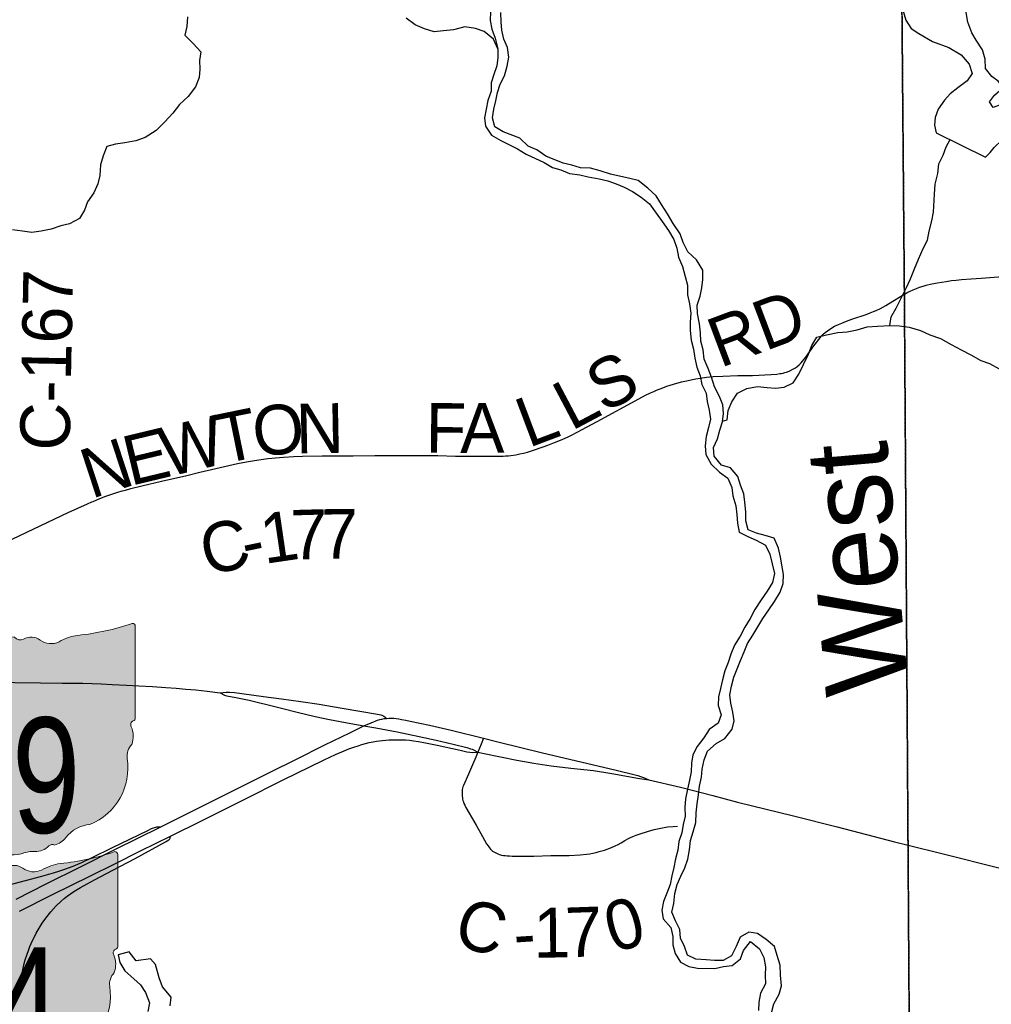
# Model space of a CAD drawing. Header units: feet. Extents: x 2113747 to 2516209, y 960708 to 1356798.
# Tile 124 of 253: x 2323162 to 2329027, y 1150526 to 1156468. Entities that reach past the tile are written whole.
import ezdxf

# ---------------------------------------------------------------- set-up
doc = ezdxf.new("R2010")
doc.units = ezdxf.units.FT
doc.header["$LTSCALE"] = 50
doc.header["$MEASUREMENT"] = 0
doc.linetypes.add('OhDOT_USTN3', pattern=[0.22, 0.165, -0.055])
for name, color, linetype in [('0_Xref', 7, 'Continuous'), ('GM_X_County_Road', 3, 'Continuous'), ('GM_X_County_Road_Text', 3, 'Continuous'), ('GM_X_Interchange_Ramps', 1, 'Continuous'), ('GM_X_Minor_Lake', 5, 'Continuous'), ('GM_X_Minor_River', 5, 'Continuous'), ('GM_X_Minor_River_Text', 5, 'Continuous'), ('GM_X_State_Route', 1, 'Continuous'), ('GM_X_State_Shield', 251, 'Continuous'), ('GM_X_Township', 251, 'OhDOT_USTN3')]:
    doc.layers.add(name, color=color, linetype=linetype)
doc.styles.add('Styledgn030', font='dgn030.shx')
doc.styles.add('Styledgn031', font='dgn031.shx')

# ---------------------------------------------------------------- blocks, each defined once
blk = doc.blocks.new('M1-H5_228')
at = {"layer": 'GM_X_State_Shield', "linetype": 'Continuous', "true_color": 0x1e0000}
h = blk.add_hatch(color=18, dxfattribs=at)
edge = h.paths.add_edge_path()
edge.add_line((711.5512748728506, 89.69038223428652), (711.5512748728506, 642.4292893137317))
edge.add_line((711.5512748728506, 642.4292893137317), (711.4519030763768, 642.5278091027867))
edge.add_arc((696.1098771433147, 644.721661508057), 15.49808853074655, 351.8620861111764, 457.7380000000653)
edge.add_line((694.023161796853, 660.0786262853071), (694.0231846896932, 660.0786317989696))
edge.add_arc((215.6435505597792, 2056.797888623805), 1476.371144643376, 275.84446944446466, 288.906452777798, ccw=False)
edge.add_line((365.9801086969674, 588.1009573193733), (365.9801066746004, 588.1009594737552))
edge.add_arc((403.9586955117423, 293.5157865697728), 297.0232268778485, 97.34618055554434, 120.7688527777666)
edge.add_line((252.0087886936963, 548.7294678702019), (252.0087824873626, 548.729464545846))
edge.add_arc((204.612707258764, 651.1715615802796), 112.8750246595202, 233.8562055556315, 294.82819166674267, ccw=False)
edge.add_line((138.0374625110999, 560.0205441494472), (138.037465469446, 560.0205424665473))
edge.add_arc((83.50627348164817, 483.6645863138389), 93.8290090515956, 54.4666833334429, 119.1411305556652)
edge.add_line((37.81506425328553, 565.6169892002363), (37.81506453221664, 565.6169886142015))
edge.add_arc((17.25471621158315, 605.7913352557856), 45.12987980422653, 219.7920611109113, 297.10236944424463, ccw=False)
edge.add_line((-17.42182925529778, 576.9080659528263), (-17.42182980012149, 576.9080661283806))
edge.add_arc((-110.2402786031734, 23.03722839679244), 561.5943102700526, 80.48669166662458, 94.98826944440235)
edge.add_line((-159.0719053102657, 582.5045121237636), (-159.0719000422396, 582.5044846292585))
edge.add_arc((-162.1074610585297, 738.9084848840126), 156.4334552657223, 231.6195055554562, 271.111883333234, ccw=False)
edge.add_line((-259.2340128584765, 616.2795369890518), (-259.2015184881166, 616.2440637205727))
edge.add_line((-259.2015184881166, 616.2440637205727), (-666.9041242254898, 616.2440637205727))
edge.add_line((-666.9041242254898, 616.2440637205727), (-666.9412597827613, 616.2795633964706))
edge.add_arc((-664.6604070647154, 600.313595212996), 16.1280634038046, 98.1301027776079, 188.1301027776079)
edge.add_line((-680.62637524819, 598.0327424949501), (-680.6072733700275, 598.0636480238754))
edge.add_line((-680.6072733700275, 598.0636480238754), (-680.6072733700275, -458.5712582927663))
edge.add_line((-680.6072733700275, -458.5712582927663), (-680.6263743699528, -458.6079740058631))
edge.add_arc((-664.5151342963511, -460.8841950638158), 16.27123962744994, 171.9583861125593, 258.3066138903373)
edge.add_line((-667.8128957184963, -476.8177448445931), (-667.8128982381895, -476.817741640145))
edge.add_arc((-662.0481153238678, -352.78184326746), 124.169790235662, 267.3389944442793, 280.6038555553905)
edge.add_line((-639.1987016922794, -474.8311820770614), (-639.1987019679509, -474.8311816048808))
edge.add_arc((-636.6434350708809, -519.5311031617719), 44.77289778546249, 29.74838055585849, 93.27174722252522, ccw=False)
edge.add_line((-597.7710303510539, -497.3151510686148), (-597.7710260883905, -497.3151543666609))
edge.add_arc((-71.36636178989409, 429.8114385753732), 1066.145201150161, 240.4129222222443, 257.1985000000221)
edge.add_line((-307.5964472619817, -609.8331817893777), (-307.5964406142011, -609.8331830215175))
edge.add_arc((-389.2220105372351, -933.2680402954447), 333.5758393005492, 47.18415555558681, 75.83597222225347, ccw=False)
edge.add_line((-162.5091320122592, -688.5761702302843), (-162.5091265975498, -688.57617497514))
edge.add_arc((-28.4401791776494, -524.7737584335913), 211.673603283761, 230.7003722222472, 286.291836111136)
edge.add_line((30.94060543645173, -727.9476660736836), (30.94060344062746, -727.9476635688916))
edge.add_arc((93.86574833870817, -890.0948709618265), 173.9289818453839, 85.69512222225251, 111.20994722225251, ccw=False)
edge.add_line((106.9214873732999, -716.6565868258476), (106.9214872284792, -716.6565896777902))
edge.add_arc((109.3286034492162, -603.9020136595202), 112.7802669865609, 268.7770194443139, 315.5492722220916)
edge.add_line((189.8371287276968, -682.8815425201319), (189.8371289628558, -682.8815423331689))
edge.add_arc((211.3496800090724, -706.2366200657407), 31.75294487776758, 65.75173055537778, 132.6484222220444, ccw=False)
edge.add_line((224.3903386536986, -677.2850962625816), (224.3903387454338, -677.2850960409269))
edge.add_arc((197.8102065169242, -560.9801045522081), 119.3036230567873, 282.8731916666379, 323.2771111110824)
edge.add_line((293.4364551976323, -632.3171569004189), (293.43645941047, -632.317151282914))
edge.add_arc((454.0505528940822, -755.2192038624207), 202.2419381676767, 94.40312222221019, 142.576749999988, ccw=False)
edge.add_line((438.5237596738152, -553.5741685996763), (438.523756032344, -553.5741696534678))
edge.add_arc((298.3474105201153, -211.9398530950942), 369.2741719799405, 292.3088861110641, 368.9858388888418)
edge.add_line((663.0894711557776, -154.2627927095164), (663.0894695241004, -154.2627859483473))
edge.add_arc((767.0788936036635, -141.6241802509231), 104.7546403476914, 136.8064972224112, 186.9295944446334, ccw=False)
edge.add_line((690.7079159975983, -69.92335421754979), (690.7079167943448, -69.92335321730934))
edge.add_arc((555.3839252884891, -20.75759949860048), 143.9786581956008, 340.0329638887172, 383.6495666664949)
edge.add_line((687.2706862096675, 36.99823405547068), (687.2706862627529, 36.99823372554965))
edge.add_arc((707.9709234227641, 49.11239851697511), 23.98442842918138, 107.943983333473, 210.3369666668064, ccw=False)
edge.add_line((700.5816322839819, 71.93018069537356), (700.5816327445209, 71.93017908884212))
edge.add_arc((695.0167986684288, 87.55475994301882), 16.58598520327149, 289.6038111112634, 367.734130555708)
edge.add_line((711.451904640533, 89.78684346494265), (711.4156001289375, 89.82605697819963))
edge.add_line((711.4156001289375, 89.82605697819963), (711.5512748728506, 89.69038223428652))
at = {"layer": 'GM_X_State_Shield', "color": 7, "linetype": 'Continuous', "lineweight": 13, "flags": 128}
blk.add_lwpolyline([(711.5512748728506, 89.69038223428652), (711.5512748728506, 642.4292893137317), (711.4519030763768, 642.5278091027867, 0.4979057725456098), (694.023161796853, 660.0786262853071), (694.0231846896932, 660.0786317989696, -0.05705544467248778), (365.9801086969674, 588.1009573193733), (365.9801066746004, 588.1009594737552, 0.1025580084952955), (252.0087886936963, 548.7294678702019), (252.0087824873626, 548.729464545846, -0.272499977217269), (138.0374625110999, 560.0205441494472), (138.037465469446, 560.0205424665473, 0.2899328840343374), (37.81506425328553, 565.6169892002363), (37.81506453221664, 565.6169886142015, -0.3507354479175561), (-17.42182925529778, 576.9080659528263), (-17.42182980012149, 576.9080661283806, 0.06335965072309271), (-159.0719053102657, 582.5045121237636), (-159.0719000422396, 582.5044846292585, -0.1740440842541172), (-259.2340128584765, 616.2795369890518), (-259.2015184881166, 616.2440637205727), (-666.9041242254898, 616.2440637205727), (-666.9412597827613, 616.2795633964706, 0.414213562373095), (-680.62637524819, 598.0327424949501), (-680.6072733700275, 598.0636480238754), (-680.6072733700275, -458.5712582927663), (-680.6263743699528, -458.6079740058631, 0.3956667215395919), (-667.8128957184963, -476.8177448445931), (-667.8128982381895, -476.817741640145, 0.05794359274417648), (-639.1987016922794, -474.8311820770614), (-639.1987019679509, -474.8311816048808, -0.2844960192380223), (-597.7710303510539, -497.3151510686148), (-597.7710260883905, -497.3151543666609, 0.0733721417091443), (-307.5964472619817, -609.8331817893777), (-307.5964406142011, -609.8331830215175, -0.1256725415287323), (-162.5091320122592, -688.5761702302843), (-162.5091265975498, -688.57617497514, 0.2474354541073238), (30.94060543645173, -727.9476660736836), (30.94060344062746, -727.9476635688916, -0.1117916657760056), (106.9214873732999, -716.6565868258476), (106.9214872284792, -716.6565896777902, 0.2069637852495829), (189.8371287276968, -682.8815425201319), (189.8371289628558, -682.8815423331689, -0.3004743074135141), (224.3903386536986, -677.2850962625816), (224.3903387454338, -677.2850960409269, 0.1781447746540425), (293.4364551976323, -632.3171569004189), (293.43645941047, -632.317151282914, -0.213348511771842), (438.5237596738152, -553.5741685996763), (438.523756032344, -553.5741696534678, 0.3476349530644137), (663.0894711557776, -154.2627927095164), (663.0894695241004, -154.2627859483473, -0.2222582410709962), (690.7079159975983, -69.92335421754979), (690.7079167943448, -69.92335321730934, 0.1926447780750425), (687.2706862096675, 36.99823405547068), (687.2706862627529, 36.99823372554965, -0.4790820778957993), (700.5816322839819, 71.93018069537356), (700.5816327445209, 71.93017908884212, 0.354758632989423), (711.451904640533, 89.78684346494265), (711.4156001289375, 89.82605697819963), (711.5512748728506, 89.69038223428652)], format="xyb", dxfattribs=at)
at = {"layer": 'GM_X_State_Shield', "color": 9, "linetype": 'Continuous', "lineweight": 13, "insert": (-32.90184664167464, -613.7718326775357), "char_height": 696.0951421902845, "attachment_point": 8, "line_spacing_factor": 0.8, "style": 'Styledgn030'}
blk.add_mtext('{\\Fdgn000|c0;\\W0.8;\\C9;59}', dxfattribs=at)
blk = doc.blocks.new('M1-H5_232')
at = {"layer": 'GM_X_State_Shield', "linetype": 'Continuous', "true_color": 0x1e0000}
h = blk.add_hatch(color=18, dxfattribs=at)
edge = h.paths.add_edge_path()
edge.add_line((711.5512748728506, 89.69038223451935), (711.5512748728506, 642.4292893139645))
edge.add_line((711.5512748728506, 642.4292893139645), (711.4519030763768, 642.5278091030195))
edge.add_arc((696.1098771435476, 644.7216615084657), 15.49808853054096, 351.8620861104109, 457.7379999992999)
edge.add_line((694.0231617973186, 660.0786262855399), (694.0231846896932, 660.0786317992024))
edge.add_arc((215.643550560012, 2056.797888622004), 1476.371144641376, 275.8444694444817, 288.90645277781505, ccw=False)
edge.add_line((365.980108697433, 588.1009573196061), (365.9801066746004, 588.1009594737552))
edge.add_arc((403.9586955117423, 293.5157865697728), 297.0232268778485, 97.34618055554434, 120.7688527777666)
edge.add_line((252.0087886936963, 548.7294678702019), (252.0087824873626, 548.7294645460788))
edge.add_arc((204.6127072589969, 651.171561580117), 112.8750246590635, 233.8562055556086, 294.8281916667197, ccw=False)
edge.add_line((138.0374625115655, 560.0205441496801), (138.037465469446, 560.0205424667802))
edge.add_arc((83.50627348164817, 483.6645863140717), 93.8290090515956, 54.4666833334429, 119.1411305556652)
edge.add_line((37.81506425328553, 565.6169892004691), (37.81506453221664, 565.6169886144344))
edge.add_arc((17.25471621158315, 605.7913352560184), 45.12987980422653, 219.7920611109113, 297.10236944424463, ccw=False)
edge.add_line((-17.42182925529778, 576.9080659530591), (-17.42182980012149, 576.9080661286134))
edge.add_arc((-110.2402786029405, 23.03722839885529), 561.5943102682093, 80.48669166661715, 94.98826944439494)
edge.add_line((-159.0719053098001, 582.5045121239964), (-159.0719000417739, 582.5044846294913))
edge.add_arc((-162.1074610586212, 738.9084848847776), 156.4334552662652, 231.6195055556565, 271.1118833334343, ccw=False)
edge.add_line((-259.2340128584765, 616.2795369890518), (-259.2015184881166, 616.2440637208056))
edge.add_line((-259.2015184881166, 616.2440637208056), (-666.9041242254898, 616.2440637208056))
edge.add_line((-666.9041242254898, 616.2440637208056), (-666.9412597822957, 616.2795633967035))
edge.add_arc((-664.6604070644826, 600.313595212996), 16.12806340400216, 98.1301027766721, 188.1301027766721)
edge.add_line((-680.62637524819, 598.0327424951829), (-680.6072733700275, 598.0636480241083))
edge.add_line((-680.6072733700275, 598.0636480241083), (-680.6072733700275, -458.5712582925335))
edge.add_line((-680.6072733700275, -458.5712582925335), (-680.6263743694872, -458.6079740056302))
edge.add_arc((-664.5151342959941, -460.8841950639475), 16.27123962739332, 171.9583861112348, 258.3066138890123)
edge.add_line((-667.8128957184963, -476.8177448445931), (-667.8128982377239, -476.8177416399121))
edge.add_arc((-662.0481153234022, -352.7818432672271), 124.169790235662, 267.3389944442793, 280.6038555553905)
edge.add_line((-639.1987016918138, -474.8311820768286), (-639.1987019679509, -474.831181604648))
edge.add_arc((-636.6434350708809, -519.531103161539), 44.77289778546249, 29.74838055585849, 93.27174722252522, ccw=False)
edge.add_line((-597.7710303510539, -497.315151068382), (-597.7710260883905, -497.315154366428))
edge.add_arc((-71.36636178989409, 429.8114385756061), 1066.145201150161, 240.4129222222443, 257.1985000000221)
edge.add_line((-307.5964472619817, -609.8331817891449), (-307.5964406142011, -609.8331830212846))
edge.add_arc((-389.2220105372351, -933.2680402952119), 333.5758393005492, 47.18415555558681, 75.83597222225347, ccw=False)
edge.add_line((-162.5091320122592, -688.5761702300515), (-162.5091265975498, -688.5761749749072))
edge.add_arc((-28.4401791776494, -524.7737584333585), 211.673603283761, 230.7003722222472, 286.291836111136)
edge.add_line((30.94060543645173, -727.9476660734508), (30.94060344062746, -727.9476635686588))
edge.add_arc((93.86574833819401, -890.0948709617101), 173.9289818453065, 85.69512222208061, 111.20994722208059, ccw=False)
edge.add_line((106.9214873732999, -716.6565868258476), (106.9214872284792, -716.6565896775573))
edge.add_arc((109.3286034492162, -603.9020136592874), 112.7802669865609, 268.7770194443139, 315.5492722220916)
edge.add_line((189.8371287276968, -682.8815425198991), (189.8371289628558, -682.8815423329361))
edge.add_arc((211.3496800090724, -706.2366200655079), 31.75294487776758, 65.75173055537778, 132.6484222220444, ccw=False)
edge.add_line((224.3903386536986, -677.2850962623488), (224.3903387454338, -677.285096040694))
edge.add_arc((197.8102065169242, -560.9801045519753), 119.3036230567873, 282.8731916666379, 323.2771111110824)
edge.add_line((293.4364551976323, -632.3171569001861), (293.43645941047, -632.3171512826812))
edge.add_arc((454.050552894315, -755.2192038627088), 202.2419381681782, 94.40312222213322, 142.5767499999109, ccw=False)
edge.add_line((438.5237596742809, -553.5741685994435), (438.5237560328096, -553.574169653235))
edge.add_arc((298.3474105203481, -211.9398530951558), 369.2741719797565, 292.3088861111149, 368.9858388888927)
edge.add_line((663.0894711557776, -154.2627927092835), (663.0894695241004, -154.2627859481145))
edge.add_arc((767.0788936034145, -141.6241802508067), 104.7546403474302, 136.8064972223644, 186.9295944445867, ccw=False)
edge.add_line((690.7079159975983, -69.92335421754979), (690.7079167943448, -69.92335321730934))
edge.add_arc((555.3839252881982, -20.75759949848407), 143.978658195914, 340.0329638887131, 383.6495666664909)
edge.add_line((687.2706862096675, 36.99823405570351), (687.2706862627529, 36.99823372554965))
edge.add_arc((707.9709234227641, 49.11239851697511), 23.98442842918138, 107.943983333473, 210.3369666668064, ccw=False)
edge.add_line((700.5816322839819, 71.93018069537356), (700.5816327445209, 71.93017908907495))
edge.add_arc((695.0167986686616, 87.5547599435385), 16.58598520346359, 289.6038111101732, 367.7341305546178)
edge.add_line((711.4519046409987, 89.78684346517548), (711.4156001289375, 89.82605697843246))
edge.add_line((711.4156001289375, 89.82605697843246), (711.5512748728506, 89.69038223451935))
at = {"layer": 'GM_X_State_Shield', "color": 7, "linetype": 'Continuous', "lineweight": 13, "flags": 128}
blk.add_lwpolyline([(711.5512748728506, 89.69038223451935), (711.5512748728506, 642.4292893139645), (711.4519030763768, 642.5278091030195, 0.4979057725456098), (694.0231617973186, 660.0786262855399), (694.0231846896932, 660.0786317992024, -0.05705544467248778), (365.980108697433, 588.1009573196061), (365.9801066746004, 588.1009594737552, 0.1025580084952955), (252.0087886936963, 548.7294678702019), (252.0087824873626, 548.7294645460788, -0.272499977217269), (138.0374625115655, 560.0205441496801), (138.037465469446, 560.0205424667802, 0.2899328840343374), (37.81506425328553, 565.6169892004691), (37.81506453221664, 565.6169886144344, -0.3507354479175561), (-17.42182925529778, 576.9080659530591), (-17.42182980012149, 576.9080661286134, 0.06335965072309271), (-159.0719053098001, 582.5045121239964), (-159.0719000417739, 582.5044846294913, -0.1740440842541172), (-259.2340128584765, 616.2795369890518), (-259.2015184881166, 616.2440637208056), (-666.9041242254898, 616.2440637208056), (-666.9412597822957, 616.2795633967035, 0.414213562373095), (-680.62637524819, 598.0327424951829), (-680.6072733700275, 598.0636480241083), (-680.6072733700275, -458.5712582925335), (-680.6263743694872, -458.6079740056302, 0.3956667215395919), (-667.8128957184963, -476.8177448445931), (-667.8128982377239, -476.8177416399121, 0.05794359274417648), (-639.1987016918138, -474.8311820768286), (-639.1987019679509, -474.831181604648, -0.2844960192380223), (-597.7710303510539, -497.315151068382), (-597.7710260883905, -497.315154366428, 0.0733721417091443), (-307.5964472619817, -609.8331817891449), (-307.5964406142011, -609.8331830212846, -0.1256725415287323), (-162.5091320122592, -688.5761702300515), (-162.5091265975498, -688.5761749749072, 0.2474354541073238), (30.94060543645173, -727.9476660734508), (30.94060344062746, -727.9476635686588, -0.1117916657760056), (106.9214873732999, -716.6565868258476), (106.9214872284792, -716.6565896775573, 0.2069637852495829), (189.8371287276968, -682.8815425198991), (189.8371289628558, -682.8815423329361, -0.3004743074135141), (224.3903386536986, -677.2850962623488), (224.3903387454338, -677.285096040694, 0.1781447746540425), (293.4364551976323, -632.3171569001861), (293.43645941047, -632.3171512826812, -0.213348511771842), (438.5237596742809, -553.5741685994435), (438.5237560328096, -553.574169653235, 0.3476349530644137), (663.0894711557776, -154.2627927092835), (663.0894695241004, -154.2627859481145, -0.2222582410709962), (690.7079159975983, -69.92335421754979), (690.7079167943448, -69.92335321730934, 0.1926447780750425), (687.2706862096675, 36.99823405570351), (687.2706862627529, 36.99823372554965, -0.4790820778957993), (700.5816322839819, 71.93018069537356), (700.5816327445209, 71.93017908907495, 0.354758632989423), (711.4519046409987, 89.78684346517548), (711.4156001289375, 89.82605697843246), (711.5512748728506, 89.69038223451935)], format="xyb", dxfattribs=at)
at = {"layer": 'GM_X_State_Shield', "color": 9, "linetype": 'Continuous', "lineweight": 13, "insert": (-45.27385014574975, -613.7718326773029), "char_height": 696.0951421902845, "attachment_point": 8, "line_spacing_factor": 0.8, "style": 'Styledgn030'}
blk.add_mtext('{\\Fdgn000|c0;\\W0.8;\\C9;44}', dxfattribs=at)
blk = doc.blocks.new('POR')
at = {"layer": 'GM_X_County_Road', "flags": 128}
for points in [[(2328502.29836663, 1154811.699558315), (2328523.492549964, 1154823.182474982), (2328537.567324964, 1154830.137841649), (2328556.366499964, 1154838.536774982), (2328575.264099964, 1154846.312349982), (2328593.308683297, 1154852.874016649), (2328615.880816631, 1154860.157466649), (2328634.712799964, 1154865.308374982), (2328667.586749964, 1154872.985524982), (2328703.019749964, 1154880.072124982), (2328754.594449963, 1154888.569483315), (2328786.484149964, 1154893.129841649), (2328815.68356663, 1154896.673141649), (2328848.131008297, 1154899.789933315), (2328904.75819163, 1154904.415908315), (2328966.011349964, 1154908.943458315), (2329069.751299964, 1154915.570741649), (2329207.086983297, 1154922.919808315), (2329246.325749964, 1154924.888308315), (2329305.15109163, 1154927.972291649), (2329383.89109163, 1154929.514283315), (2329465.944733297, 1154930.236066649), (2329567.650566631, 1154931.449974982), (2329610.104549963, 1154932.138949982)], [(2324620.646024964, 1153813.440399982), (2324659.983216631, 1153818.919391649), (2324706.078924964, 1153824.299958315), (2324755.389849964, 1153828.433808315), (2324817.528833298, 1153832.108341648), (2324869.956549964, 1153834.044033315), (2324987.869699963, 1153836.274999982), (2325079.306524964, 1153836.635891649), (2325176.255149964, 1153836.570274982), (2325306.635466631, 1153837.718566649), (2325686.162266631, 1153837.620141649), (2325792.100374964, 1153834.929858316), (2325981.404458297, 1153832.994166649), (2326045.31509163, 1153833.256633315), (2326079.895074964, 1153834.306499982), (2326094.62601663, 1153835.192324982), (2326112.211283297, 1153836.635891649), (2326126.31886663, 1153838.177883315), (2326157.060274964, 1153842.672624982), (2326181.207208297, 1153847.298599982), (2326204.107424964, 1153852.580741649), (2326227.99189163, 1153859.076791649), (2326258.077133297, 1153867.672574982), (2326322.742358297, 1153889.752583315), (2326350.432591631, 1153900.021591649), (2326390.458758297, 1153915.966441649), (2326436.75131663, 1153935.388974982), (2326477.466458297, 1153953.597599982), (2326496.364058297, 1153962.718316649), (2326558.142149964, 1153994.148699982), (2326583.962308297, 1154008.223474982), (2326648.036983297, 1154042.475374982), (2326900.562724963, 1154180.860924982), (2326939.89991663, 1154201.136474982), (2326969.361799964, 1154215.211249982), (2326989.670158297, 1154224.496008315), (2327006.500833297, 1154231.845074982), (2327043.902333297, 1154246.641633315), (2327068.73824163, 1154255.565499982), (2327108.272283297, 1154268.590408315), (2327156.23806663, 1154281.877783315), (2327197.117249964, 1154291.326583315), (2327223.36391663, 1154296.871191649), (2327244.23001663, 1154300.906616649), (2327269.164349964, 1154305.073274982), (2327307.517291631, 1154310.322608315), (2327348.134008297, 1154314.193991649), (2327405.975099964, 1154317.671674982), (2327498.199324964, 1154319.902641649), (2327585.76476663, 1154321.477441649), (2327697.903649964, 1154326.201841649), (2327733.50069163, 1154329.515483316), (2327751.61089163, 1154331.910491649), (2327761.420583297, 1154333.649333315), (2327770.869383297, 1154335.650641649), (2327774.379874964, 1154336.503658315), (2327781.302433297, 1154338.504966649), (2327791.112124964, 1154341.588949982), (2327807.385058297, 1154347.822533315), (2327832.352199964, 1154360.519358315), (2327844.360049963, 1154367.441916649), (2327855.580499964, 1154375.053449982), (2327867.194649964, 1154385.092799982), (2327876.479408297, 1154394.180708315), (2327879.530583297, 1154397.494349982), (2327888.323216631, 1154407.796166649), (2327906.728691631, 1154430.761999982), (2327955.711533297, 1154499.200183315), (2327993.342691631, 1154548.642341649), (2328000.658949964, 1154557.500591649), (2328005.186499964, 1154562.454649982), (2328012.43714163, 1154569.574058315), (2328024.084099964, 1154580.007108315), (2328052.00399163, 1154600.873208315), (2328080.186349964, 1154617.638266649), (2328105.481574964, 1154629.416458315), (2328124.379174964, 1154637.356074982), (2328152.233449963, 1154648.281249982), (2328184.877741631, 1154660.157866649), (2328271.29489163, 1154689.062008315), (2328296.655733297, 1154698.445191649), (2328315.97984163, 1154706.056724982), (2328333.040174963, 1154713.569833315), (2328358.696291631, 1154725.544874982), (2328391.406199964, 1154742.966099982), (2328432.51504163, 1154769.212766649), (2328478.938833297, 1154798.313758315), (2328495.441424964, 1154807.992216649), (2328502.29836663, 1154811.699558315)], [(2323899.617283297, 1153655.763549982), (2324018.252216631, 1153683.388166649), (2324171.69679163, 1153718.296233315), (2324250.010283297, 1153736.865749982), (2324346.30274163, 1153759.864391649), (2324476.453399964, 1153788.735724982), (2324531.14489163, 1153799.529666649), (2324579.077866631, 1153807.633324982), (2324620.646024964, 1153813.440399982)], [(2322853.064258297, 1153207.634524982), (2323078.621549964, 1153316.000449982), (2323455.359641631, 1153493.985658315), (2323570.877783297, 1153546.019674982), (2323597.058833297, 1153557.666633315), (2323605.687424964, 1153561.341166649), (2323628.161133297, 1153570.724349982), (2323636.330408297, 1153574.070799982), (2323661.36316663, 1153583.847683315), (2323677.20959163, 1153589.818799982), (2323724.683249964, 1153606.616666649), (2323754.145133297, 1153616.065466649), (2323780.94954163, 1153624.005083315), (2323801.356324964, 1153629.648116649), (2323832.42581663, 1153637.981433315), (2323899.617283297, 1153655.763549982)], [(2325961.227333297, 1152131.422766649), (2325947.743108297, 1152095.792916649), (2325927.205091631, 1152046.842883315)], [(2325927.205091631, 1152046.842883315), (2325915.131624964, 1152018.102783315), (2325896.004366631, 1151972.072691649), (2325871.135649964, 1151915.215849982), (2325840.623899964, 1151846.712049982), (2325837.53991663, 1151839.133324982), (2325835.37456663, 1151831.324941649), (2325833.832574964, 1151823.090049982), (2325832.979558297, 1151813.936524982), (2325832.553049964, 1151804.192449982), (2325832.782708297, 1151792.479874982), (2325833.176408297, 1151782.473333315), (2325834.39031663, 1151772.958916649), (2325835.76826663, 1151764.658408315), (2325837.802383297, 1151756.981258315), (2325840.558283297, 1151747.958966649), (2325844.13439163, 1151738.444549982), (2325848.990024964, 1151726.896016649), (2325855.15799163, 1151714.691316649), (2325874.514908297, 1151680.406608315), (2325917.100124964, 1151606.555049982), (2325955.977999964, 1151537.985633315), (2325980.584249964, 1151495.301991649), (2325982.46331261, 1151492.570961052)], [(2325982.46331261, 1151492.570961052), (2325993.609158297, 1151476.371583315), (2325998.66164163, 1151469.744299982), (2326004.107824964, 1151463.018591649), (2326009.980516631, 1151457.145899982), (2326016.903074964, 1151451.043549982), (2326023.628783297, 1151446.056683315), (2326031.863674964, 1151441.496324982), (2326047.742908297, 1151433.687941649), (2326058.372808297, 1151429.750941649), (2326071.39771663, 1151426.273258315), (2326082.257274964, 1151424.337566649), (2326093.084024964, 1151423.222083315), (2326104.402899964, 1151422.369066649), (2326118.510483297, 1151421.483241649), (2326134.356908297, 1151420.827074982), (2326164.376533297, 1151419.941249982), (2326265.49181663, 1151420.958308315), (2326367.85381663, 1151423.386124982), (2326479.434958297, 1151424.271949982), (2326544.953199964, 1151427.651208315), (2326584.060733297, 1151431.817866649), (2326602.99114163, 1151434.803424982), (2326622.840183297, 1151438.510766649), (2326641.442508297, 1151442.611808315), (2326661.094699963, 1151447.467441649), (2326692.361041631, 1151457.211516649), (2326735.27434163, 1151473.353216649), (2326755.779549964, 1151481.948999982), (2326774.185024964, 1151490.249508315), (2326793.870024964, 1151501.141874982), (2326814.40804163, 1151514.166783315), (2326836.55366663, 1151526.207441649), (2326849.25049163, 1151532.703491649), (2326862.43944163, 1151538.149674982), (2326883.79766663, 1151546.351758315), (2326908.239874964, 1151555.144391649), (2326951.874958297, 1151569.022316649), (2326971.756808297, 1151574.993433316), (2326992.950991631, 1151580.538041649), (2327011.487699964, 1151585.065591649), (2327031.992908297, 1151589.593141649), (2327051.874758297, 1151593.300483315), (2327073.46264163, 1151596.351658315), (2327106.106933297, 1151599.796533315), (2327132.320791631, 1151601.732224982)]]:
    blk.add_lwpolyline(points, dxfattribs=at)
at = {"layer": 'GM_X_Interchange_Ramps', "flags": 128}
for points in [[(2324010.673491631, 1151595.728299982), (2323995.253574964, 1151595.433024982), (2323988.199783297, 1151594.547199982), (2323981.900583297, 1151593.136441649), (2323968.875674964, 1151589.232249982), (2323956.506933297, 1151584.671891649), (2323933.80356663, 1151573.615483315), (2323717.26856663, 1151467.939841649), (2323601.291108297, 1151411.542316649), (2323539.611441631, 1151382.474133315), (2323482.721791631, 1151358.195966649), (2323454.86751663, 1151347.139558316), (2323426.652349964, 1151336.739316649), (2323397.09204163, 1151326.732774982), (2323364.578983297, 1151316.562191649), (2323294.139491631, 1151296.844383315), (2323097.289491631, 1151245.532149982)], [(2323159.034774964, 1150642.154091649), (2323163.03739163, 1150655.178999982), (2323166.843158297, 1150669.056924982), (2323180.327383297, 1150734.607974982), (2323187.512408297, 1150764.890066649), (2323196.009766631, 1150793.662974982), (2323216.547783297, 1150857.081483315), (2323223.076641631, 1150874.962024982), (2323230.786599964, 1150893.761199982), (2323262.413833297, 1150954.981549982), (2323280.294374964, 1150986.346316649), (2323297.715599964, 1151014.955183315), (2323320.189308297, 1151046.418374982), (2323350.537016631, 1151084.640083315), (2323381.14719163, 1151118.170199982), (2323413.102508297, 1151148.747566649), (2323430.35969163, 1151163.740974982), (2323449.25729163, 1151178.701574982), (2323468.154891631, 1151192.710733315), (2323488.364824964, 1151206.227766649), (2323529.408049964, 1151231.752649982), (2323568.810858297, 1151253.537383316), (2323613.72546663, 1151277.913974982), (2323725.175374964, 1151336.640891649), (2323859.820774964, 1151406.916341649), (2324042.792849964, 1151506.259974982), (2324052.897816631, 1151512.099858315), (2324061.788874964, 1151517.972549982), (2324065.922724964, 1151521.876741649), (2324068.317733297, 1151525.354424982), (2324069.82691663, 1151528.405599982), (2324071.368908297, 1151532.276983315), (2324071.992266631, 1151536.410833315), (2324072.156308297, 1151540.479066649)]]:
    blk.add_lwpolyline(points, dxfattribs=at)
at = {"layer": 'GM_X_Minor_Lake'}
blk.add_line((2328694.079999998, 1155786.16), (2328991.669999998, 1155639.27), dxfattribs=at)
at = {"layer": 'GM_X_Minor_Lake', "flags": 128}
for points in [[(2328991.669999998, 1155639.27), (2329019.369999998, 1155665.66), (2329045.029999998, 1155696.04), (2329090.519999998, 1155740.69), (2329120.129999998, 1155775.11), (2329175.239999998, 1155853.95), (2329190.459999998, 1155924.3), (2329148.029999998, 1155961.9), (2329092.099999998, 1155957.23), (2329038.309999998, 1155938.56), (2329015.939999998, 1155972.37), (2329047.479999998, 1156012.84), (2329079.159999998, 1156041.29), (2329088.799999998, 1156073.48), (2329068.539999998, 1156097.3), (2329030.229999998, 1156124.91), (2328991.709999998, 1156172.58), (2328991.059999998, 1156230.71), (2328974.439999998, 1156286.65), (2328935.799999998, 1156344.34), (2328909.319999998, 1156388.14), (2328884.589999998, 1156454), (2328873.799999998, 1156524.05)], [(2328487.599999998, 1156547.59), (2328510.519999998, 1156465.66), (2328543.079999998, 1156413.92), (2328589.409999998, 1156384.38), (2328671.919999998, 1156337.24), (2328770.319999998, 1156300.3), (2328844.809999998, 1156255.06), (2328893.429999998, 1156199.49), (2328912.049999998, 1156143.57), (2328880.549999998, 1156099.1), (2328825.039999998, 1156056.34), (2328779.459999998, 1156019.72), (2328743.859999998, 1155983.22), (2328706.479999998, 1155928.65), (2328689.049999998, 1155878.32), (2328683.559999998, 1155832.14), (2328694.079999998, 1155786.16)], [(2324071.609999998, 1150517.13), (2324077.029999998, 1150569.32), (2324024.359999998, 1150630.86), (2324003.739999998, 1150686.77), (2323982.859999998, 1150766.72), (2323952.479999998, 1150800.46), (2323864.619999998, 1150789.41), (2323824.029999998, 1150843.07), (2323756.259999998, 1150824.24), (2323766.769999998, 1150778.24), (2323797.319999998, 1150728.47), (2323851.849999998, 1150678.98), (2323892.239999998, 1150643.36), (2323922.749999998, 1150597.6), (2323945.429999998, 1150535.71), (2323936.009999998, 1150483.47)]]:
    blk.add_lwpolyline(points, dxfattribs=at)
at = {"layer": 'GM_X_Minor_River', "flags": 128}
for points in [[(2326004.409999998, 1156514.53), (2326002.989999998, 1156462.38), (2326011.569999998, 1156410.35), (2326032.169999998, 1156356.47), (2326048.889999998, 1156292.51), (2326049.469999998, 1156240.38), (2326042.029999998, 1156190.17), (2326024.619999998, 1156137.84), (2326009.189999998, 1156087.54), (2326007.749999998, 1156037.4), (2325988.379999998, 1155981.04), (2325978.969999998, 1155928.81), (2325967.549999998, 1155876.54), (2325974.129999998, 1155824.49), (2326010.719999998, 1155770.78), (2326067.069999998, 1155739.37), (2326167.619999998, 1155688.41), (2326219.959999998, 1155656.95), (2326328.509999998, 1155606.08), (2326378.829999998, 1155576.6), (2326428.989999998, 1155561.15), (2326481.219999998, 1155539.7), (2326543.299999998, 1155532.41), (2326593.429999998, 1155518.97), (2326659.539999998, 1155507.71), (2326711.659999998, 1155496.28), (2326761.869999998, 1155476.83), (2326812.089999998, 1155457.36), (2326862.349999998, 1155431.88), (2326912.749999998, 1155396.39), (2326963.169999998, 1155356.88), (2327003.789999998, 1155301.22), (2327040.359999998, 1155249.51), (2327078.949999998, 1155195.84), (2327111.549999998, 1155142.08), (2327128.119999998, 1155090.15), (2327138.749999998, 1155034.14), (2327163.369999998, 1154978.28), (2327180.039999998, 1154918.34), (2327192.609999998, 1154866.35), (2327193.259999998, 1154808.21), (2327205.849999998, 1154754.23), (2327212.509999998, 1154696.17), (2327209.109999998, 1154641.99), (2327209.669999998, 1154591.87), (2327216.319999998, 1154533.81), (2327228.919999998, 1154479.82), (2327237.519999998, 1154425.79), (2327250.119999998, 1154371.8), (2327270.709999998, 1154317.91), (2327279.289999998, 1154265.88)], [(2327554.649999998, 1152703.22), (2327588.089999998, 1152753.73), (2327617.519999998, 1152804.21), (2327648.959999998, 1152854.7), (2327684.359999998, 1152907.25), (2327717.789999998, 1152957.76), (2327753.169999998, 1153012.31), (2327770.589999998, 1153064.64), (2327771.969999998, 1153120.8), (2327754.809999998, 1153224.86), (2327742.209999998, 1153278.85), (2327715.549999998, 1153338.68), (2327661.359999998, 1153356.09), (2327609.229999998, 1153369.52), (2327559.019999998, 1153388.98), (2327546.419999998, 1153442.96), (2327545.819999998, 1153497.09), (2327539.149999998, 1153557.16), (2327532.589999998, 1153607.21), (2327514.019999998, 1153659.12), (2327497.439999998, 1153711.05), (2327452.869999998, 1153762.66), (2327398.689999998, 1153780.07), (2327354.099999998, 1153833.69), (2327349.519999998, 1153885.76), (2327374.929999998, 1153938.18), (2327388.339999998, 1153990.47), (2327403.779999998, 1154040.78), (2327411.219999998, 1154090.99), (2327406.639999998, 1154143.07), (2327386.069999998, 1154194.95), (2327355.419999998, 1154252.74), (2327338.789999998, 1154310.69), (2327318.199999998, 1154362.57), (2327293.589999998, 1154418.42), (2327288.939999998, 1154476.52), (2327274.369999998, 1154528.47), (2327271.799999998, 1154578.57), (2327265.209999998, 1154632.62), (2327254.519999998, 1154694.66), (2327251.959999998, 1154744.74), (2327269.349999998, 1154799.08), (2327280.789999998, 1154849.34), (2327286.219999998, 1154899.52), (2327285.599999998, 1154955.65), (2327246.899999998, 1155019.36), (2327196.369999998, 1155066.89), (2327167.749999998, 1155122.7), (2327149.149999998, 1155176.6), (2327106.469999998, 1155238.26), (2327071.839999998, 1155296), (2327037.219999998, 1155351.73), (2327004.619999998, 1155405.48), (2326954.119999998, 1155451.01), (2326895.609999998, 1155498.44), (2326845.489999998, 1155509.88), (2326729.209999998, 1155536.58), (2326667.009999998, 1155555.92), (2326608.839999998, 1155571.27), (2326546.819999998, 1155574.56), (2326494.649999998, 1155589.98), (2326442.539999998, 1155601.4), (2326338.079999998, 1155644.29), (2326283.669999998, 1155681.75), (2326231.419999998, 1155705.19), (2326180.899999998, 1155752.72), (2326080.479999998, 1155791.65), (2326030.149999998, 1155821.14), (2326015.549999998, 1155875.1), (2326024.969999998, 1155927.33), (2326036.409999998, 1155977.59), (2326045.839999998, 1156027.82), (2326063.279999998, 1156078.14), (2326088.709999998, 1156128.57), (2326104.049999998, 1156186.89), (2326115.449999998, 1156241.16), (2326106.799999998, 1156299.2), (2326084.219999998, 1156351.06), (2326073.629999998, 1156405.07), (2326069.069999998, 1156455.13), (2326066.429999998, 1156511.24)], [(2326048.889999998, 1156292.51), (2326022.249999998, 1156350.34), (2325965.739999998, 1156395.79), (2325913.539999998, 1156415.23), (2325849.449999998, 1156424.5), (2325781.649999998, 1156407.67), (2325719.729999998, 1156400.93), (2325663.819999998, 1156394.27), (2325605.619999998, 1156413.64), (2325549.359999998, 1156437.04), (2325494.929999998, 1156476.5)], [(2324175.069999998, 1156485.16), (2324171.719999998, 1156426.97), (2324158.309999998, 1156374.7), (2324208.859999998, 1156325.17), (2324255.429999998, 1156273.58), (2324248.009999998, 1156221.36), (2324250.589999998, 1156169.27), (2324245.159999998, 1156119.09), (2324223.789999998, 1156062.7), (2324178.449999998, 1156004.03), (2324127.009999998, 1155955.31), (2324087.579999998, 1155904.73), (2324038.179999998, 1155852.02), (2323986.779999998, 1155799.29), (2323919.269999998, 1155756.4), (2323863.489999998, 1155737.71), (2323797.639999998, 1155724.92), (2323739.749999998, 1155716.21), (2323687.899999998, 1155703.58), (2323666.539999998, 1155647.2), (2323649.139999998, 1155592.86), (2323645.869999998, 1155528.66), (2323634.429999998, 1155478.41), (2323609.039999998, 1155423.98), (2323571.659999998, 1155369.41), (2323554.229999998, 1155319.08), (2323522.789999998, 1155268.6), (2323463.159999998, 1155235.82), (2323411.319999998, 1155223.18), (2323351.539999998, 1155204.45), (2323291.689999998, 1155191.71), (2323235.799999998, 1155183.05), (2323179.699999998, 1155192.42), (2323119.639999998, 1155199.73)], [(2328415.119999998, 1154622.04), (2328422.539999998, 1154674.26), (2328451.949999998, 1154726.73), (2328514.539999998, 1154851.77), (2328539.949999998, 1154904.2), (2328563.269999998, 1154964.61), (2328588.619999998, 1155023.05), (2328615.889999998, 1155087.53), (2328641.329999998, 1155137.95), (2328652.719999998, 1155192.22), (2328668.019999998, 1155254.55), (2328677.429999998, 1155306.79), (2328684.229999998, 1155415.13), (2328687.549999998, 1155475.32), (2328704.829999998, 1155539.68), (2328710.179999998, 1155597.89), (2328737.589999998, 1155650.33), (2328755.019999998, 1155700.66), (2328778.439999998, 1155744.52)], [(2327404.389999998, 1154044.89), (2327433.639999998, 1154053.16), (2327439.009999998, 1154109.36), (2327460.419999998, 1154161.74), (2327495.829999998, 1154214.29), (2327551.499999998, 1154243.01), (2327615.369999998, 1154253.78), (2327673.419999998, 1154248.44), (2327725.439999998, 1154245.04), (2327777.389999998, 1154249.66), (2327831.069999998, 1154276.36), (2327864.489999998, 1154328.88), (2327893.829999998, 1154387.36), (2327923.119999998, 1154449.86), (2327944.539999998, 1154502.24), (2327973.969999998, 1154552.71), (2328031.819999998, 1154565.42), (2328101.639999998, 1154580.27), (2328157.579999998, 1154584.94), (2328217.449999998, 1154595.66), (2328277.229999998, 1154614.4), (2328341.159999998, 1154619.17), (2328415.119999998, 1154622.04), (2328473.119999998, 1154620.71), (2328531.189999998, 1154613.37), (2328599.419999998, 1154592.12), (2328655.699999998, 1154566.72), (2328719.939999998, 1154543.41), (2328784.319999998, 1154508.08), (2328844.689999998, 1154474.7), (2328902.999999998, 1154445.31), (2328963.359999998, 1154411.94), (2329015.579999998, 1154392.5), (2329073.919999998, 1154361.11)], [(2327279.289999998, 1154265.88), (2327305.859999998, 1154214.06), (2327312.419999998, 1154164.01), (2327324.999999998, 1154112.04), (2327331.599999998, 1154057.98), (2327320.159999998, 1154007.72), (2327306.769999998, 1153953.43), (2327299.399999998, 1153897.2), (2327303.999999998, 1153843.12), (2327336.639999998, 1153785.36), (2327387.159999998, 1153737.83), (2327437.569999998, 1153700.33), (2327460.189999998, 1153644.46), (2327466.739999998, 1153594.41), (2327485.409999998, 1153534.48), (2327491.989999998, 1153482.43), (2327494.569999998, 1153430.33), (2327505.169999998, 1153376.31), (2327557.459999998, 1153348.85), (2327607.699999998, 1153327.39), (2327664.029999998, 1153295.97), (2327690.629999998, 1153242.15), (2327705.269999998, 1153184.18), (2327717.919999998, 1153126.18), (2327706.519999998, 1153071.92), (2327675.109999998, 1153019.41), (2327637.709999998, 1152966.85), (2327600.359999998, 1152908.27), (2327570.969999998, 1152853.78), (2327539.569999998, 1152801.29), (2327512.179999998, 1152746.84), (2327476.769999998, 1152694.28), (2327455.379999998, 1152639.91), (2327437.939999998, 1152589.58), (2327418.509999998, 1152539.22), (2327405.109999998, 1152484.93), (2327391.699999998, 1152432.64), (2327380.259999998, 1152382.38), (2327378.839999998, 1152330.24), (2327397.479999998, 1152272.31), (2327378.039999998, 1152221.96), (2327324.459999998, 1152185.23), (2327291.029999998, 1152134.72), (2327251.619999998, 1152082.13), (2327226.199999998, 1152031.71), (2327216.749999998, 1151981.47), (2327215.339999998, 1151929.32), (2327205.889999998, 1151879.08), (2327192.499999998, 1151824.79), (2327181.149999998, 1151766.52), (2327177.729999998, 1151714.35), (2327178.309999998, 1151662.22), (2327166.869999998, 1151611.96), (2327159.429999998, 1151561.75), (2327142.019999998, 1151509.41), (2327134.599999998, 1151457.2), (2327121.179999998, 1151404.91), (2327111.769999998, 1151352.67), (2327098.329999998, 1151302.38), (2327088.919999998, 1151250.15), (2327069.499999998, 1151197.79), (2327048.059999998, 1151147.41), (2327038.639999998, 1151095.17), (2327047.249999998, 1151041.13), (2327091.809999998, 1150989.52), (2327104.399999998, 1150935.54), (2327104.969999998, 1150885.42), (2327119.549999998, 1150833.46), (2327152.129999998, 1150779.71), (2327202.409999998, 1150754.23), (2327254.509999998, 1150744.82), (2327358.519999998, 1150742.03), (2327410.369999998, 1150754.66), (2327462.279999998, 1150761.29), (2327513.839999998, 1150799.98), (2327531.279999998, 1150850.31), (2327574.659999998, 1150904.96), (2327627.139999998, 1150861.46), (2327653.729999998, 1150807.64), (2327664.359999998, 1150751.63), (2327662.909999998, 1150701.49), (2327663.489999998, 1150649.36), (2327634.129999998, 1150592.87), (2327624.719999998, 1150538.63), (2327621.289999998, 1150488.46)], [(2327701.409999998, 1150475.37), (2327714.809999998, 1150529.66), (2327746.149999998, 1150588.18), (2327761.589999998, 1150638.48), (2327754.879999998, 1150702.57), (2327752.209999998, 1150762.68), (2327735.579999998, 1150820.63), (2327718.979999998, 1150874.58), (2327668.499999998, 1150918.1), (2327616.119999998, 1150953.57), (2327564.049999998, 1150960.98), (2327510.369999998, 1150932.28), (2327487.009999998, 1150875.86), (2327459.629999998, 1150819.4), (2327407.969999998, 1150790.73), (2327355.979999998, 1150790.11), (2327305.949999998, 1150793.54), (2327243.899999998, 1150798.82), (2327193.649999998, 1150822.3), (2327175.079999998, 1150874.21), (2327150.509999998, 1150926.05), (2327147.929999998, 1150978.16), (2327121.349999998, 1151029.97), (2327098.779999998, 1151081.84), (2327110.199999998, 1151134.1), (2327117.529999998, 1151194.34), (2327130.919999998, 1151248.64), (2327152.359999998, 1151299.01), (2327177.789999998, 1151349.43), (2327195.199999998, 1151401.77), (2327204.579999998, 1151458.01), (2327211.949999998, 1151514.24), (2327227.369999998, 1151566.55), (2327242.729999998, 1151622.88), (2327246.089999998, 1151681.06), (2327251.489999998, 1151735.26), (2327258.879999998, 1151789.48), (2327266.299999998, 1151841.69), (2327277.699999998, 1151895.97), (2327281.129999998, 1151946.13), (2327294.499999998, 1152002.43), (2327313.939999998, 1152052.79), (2327367.409999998, 1152099.53), (2327419.059999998, 1152130.21), (2327462.419999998, 1152186.86), (2327475.859999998, 1152237.14), (2327467.279999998, 1152289.17), (2327454.679999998, 1152343.16), (2327448.119999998, 1152393.21), (2327459.549999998, 1152445.47), (2327472.929999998, 1152499.76), (2327492.379999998, 1152550.11), (2327513.799999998, 1152600.49), (2327535.219999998, 1152652.86), (2327554.649999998, 1152703.22)]]:
    blk.add_lwpolyline(points, dxfattribs=at)
at = {"layer": 'GM_X_State_Route', "flags": 128}
for points in [[(2322427.200218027, 1152488.847913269), (2322449.784224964, 1152488.213391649), (2322674.488499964, 1152481.750149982), (2322898.602224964, 1152474.663549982), (2323132.853724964, 1152468.167499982), (2323287.741866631, 1152465.575641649), (2323418.581499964, 1152465.017899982), (2323426.542275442, 1152464.915436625)], [(2323426.542275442, 1152464.915436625), (2323543.482824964, 1152463.410291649), (2323600.536516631, 1152461.901108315), (2323655.129583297, 1152460.096649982), (2323720.385358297, 1152457.078283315), (2323806.704083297, 1152452.977241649), (2323881.080574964, 1152448.909008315), (2323963.134216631, 1152444.086183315), (2324045.089433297, 1152438.771233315), (2324106.309783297, 1152433.981216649), (2324165.79129163, 1152428.731883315), (2324225.732116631, 1152423.056041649), (2324294.760849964, 1152415.641358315), (2324371.59796663, 1152406.028516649)], [(2324371.59796663, 1152406.028516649), (2324389.970633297, 1152408.587566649), (2324407.785558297, 1152410.096749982), (2324417.988949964, 1152410.293599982), (2324429.045358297, 1152409.867091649), (2324459.229024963, 1152407.012766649), (2324503.749933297, 1152401.566583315), (2324634.327099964, 1152384.637483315), (2324743.283574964, 1152369.808116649), (2324860.114049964, 1152353.207099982), (2324970.546899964, 1152336.802933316), (2325096.924599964, 1152315.871216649), (2325228.486016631, 1152294.086483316), (2325310.539658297, 1152279.093074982), (2325341.838808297, 1152272.826683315), (2325349.089449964, 1152270.726949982), (2325355.716733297, 1152267.905433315), (2325360.933258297, 1152265.182341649), (2325366.412249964, 1152261.606233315), (2325370.972608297, 1152257.866083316), (2325377.042149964, 1152251.862158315)], [(2324371.59796663, 1152406.028516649), (2324397.975866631, 1152391.986549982), (2324404.931233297, 1152389.493116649), (2324412.083449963, 1152387.524616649), (2324423.46794163, 1152385.228033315), (2324457.457374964, 1152378.830408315), (2324548.434883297, 1152360.753016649), (2324604.438708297, 1152348.121808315), (2324661.295549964, 1152334.211074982), (2324750.763874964, 1152310.720308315), (2324837.410683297, 1152288.902766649), (2324946.00626663, 1152263.345074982), (2325032.71869163, 1152245.070833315), (2325129.798549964, 1152225.845149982), (2325205.782649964, 1152211.901608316), (2325239.673658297, 1152206.258574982), (2325313.03309163, 1152194.053874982), (2325441.116824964, 1152169.677283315), (2325574.220233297, 1152142.315133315), (2325676.81189163, 1152119.841424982), (2325779.337933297, 1152095.661683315), (2325862.277399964, 1152075.025241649), (2325884.48864163, 1152068.594808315), (2325892.887574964, 1152065.543633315), (2325902.40199163, 1152061.081699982), (2325927.205091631, 1152046.842883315)], [(2323140.169983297, 1151161.542816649), (2323321.928149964, 1151253.242108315), (2323533.738749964, 1151358.064733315), (2323741.284266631, 1151461.739066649), (2324010.673491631, 1151595.728299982), (2324211.95261663, 1151695.957758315), (2324355.84996663, 1151767.479924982), (2324540.724924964, 1151859.671341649), (2324678.618349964, 1151928.470416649), (2324828.454008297, 1152003.535883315), (2325005.225308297, 1152091.166941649), (2325155.94679163, 1152165.346583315), (2325239.673658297, 1152206.258574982), (2325283.669633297, 1152225.221791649), (2325321.39921663, 1152240.051158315), (2325335.572416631, 1152244.644324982), (2325348.334858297, 1152247.564266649), (2325361.523808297, 1152249.992083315), (2325377.042149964, 1152251.862158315), (2325391.609049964, 1152252.846408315), (2325406.241566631, 1152253.108874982), (2325420.02106663, 1152252.059008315), (2325434.128649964, 1152250.287358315), (2325449.975074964, 1152248.023583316), (2325467.068216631, 1152245.464533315), (2325492.724333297, 1152240.444858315), (2325520.152099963, 1152234.900249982), (2325636.55606663, 1152210.064341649), (2325767.723783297, 1152180.143141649), (2325961.227333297, 1152131.422766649), (2326047.67729163, 1152110.917558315), (2326318.214808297, 1152044.316641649), (2326755.74674163, 1151940.511074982), (2326892.623108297, 1151905.931091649), (2326910.56926663, 1151900.780183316), (2326927.793641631, 1151894.546599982), (2326959.322449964, 1151881.324841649)], [(2323160.347108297, 1151087.789683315), (2323355.786349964, 1151186.050641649), (2323589.053599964, 1151301.207891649), (2323736.297399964, 1151374.075199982), (2323892.005749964, 1151451.502866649), (2324072.156308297, 1151540.479066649), (2324264.01944163, 1151636.312208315), (2324517.726283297, 1151762.558674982), (2324749.648391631, 1151878.306474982), (2324999.910358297, 1152001.534574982), (2325068.611008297, 1152033.128999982), (2325120.316941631, 1152055.569899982), (2325148.532108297, 1152066.855966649), (2325180.257766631, 1152078.109224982), (2325205.454566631, 1152086.803433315), (2325228.026699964, 1152093.725991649), (2325250.172324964, 1152099.795533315), (2325271.891441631, 1152105.438566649), (2325295.775908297, 1152110.195774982), (2325317.035708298, 1152113.640649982), (2325334.424124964, 1152116.265316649), (2325353.092066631, 1152118.397858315), (2325371.760008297, 1152120.136699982), (2325391.313774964, 1152121.449033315), (2325410.408224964, 1152122.728558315), (2325430.388499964, 1152123.155066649), (2325459.260456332, 1152122.753270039)], [(2325459.260456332, 1152122.753270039), (2325463.393683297, 1152122.695749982), (2325491.96974163, 1152121.449033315), (2325516.280716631, 1152119.808616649), (2325538.951274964, 1152116.987099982), (2325569.33179163, 1152112.229891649), (2325611.884199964, 1152104.388699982), (2325682.651774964, 1152089.592141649), (2325820.643624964, 1152059.178816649), (2325862.310208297, 1152049.401933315), (2325879.600199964, 1152046.777266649), (2325896.037174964, 1152045.891441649), (2325927.205091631, 1152046.842883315)], [(2325927.205091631, 1152046.842883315), (2325966.18139163, 1152039.067308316), (2326162.965774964, 1151999.730116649), (2326265.557433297, 1151981.357449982), (2326371.134649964, 1151965.576641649), (2326489.507116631, 1151951.567483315), (2326625.103958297, 1151936.475649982), (2326737.603733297, 1151918.824766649), (2326903.613899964, 1151889.067608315), (2326959.322449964, 1151881.324841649)], [(2326959.322449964, 1151881.324841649), (2327150.82469163, 1151835.622833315), (2327345.607766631, 1151786.311908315), (2327495.31219163, 1151746.023274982), (2327832.90994163, 1151664.068058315), (2328096.98421663, 1151596.679741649), (2328443.801108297, 1151506.883333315), (2328524.772074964, 1151486.837441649), (2328737.468499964, 1151434.114449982), (2329072.244733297, 1151349.370524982)]]:
    blk.add_lwpolyline(points, dxfattribs=at)
at = {"layer": 'GM_X_Township', "flags": 128}
for points in [[(2328408.376027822, 1168988.925043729), (2332930.173006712, 1169098.445754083), (2333725.040060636, 1169120.628090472), (2336806.047346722, 1169160.528066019), (2337093.624016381, 1169168.156094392), (2337502.395791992, 1169178.998847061), (2337592.175209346, 1169175.190249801), (2354255.731479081, 1169691.230612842), (2354503.733285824, 1155149.611943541), (2354511.135080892, 1154715.606712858), (2354683.830622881, 1144589.580816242), (2341636.444058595, 1144533.819617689), (2338847.717211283, 1144449.996971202), (2338701.239454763, 1144445.594190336), (2331533.956504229, 1144357.964521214), (2329035.380370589, 1144312.519211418), (2328740.751452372, 1144306.70416698), (2328572.115163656, 1144328.025996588), (2328569.461898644, 1144727.636634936), (2328524.642545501, 1151477.919868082), (2328502.448618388, 1154820.567263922), (2328460.370255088, 1159751.363463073), (2328446.725761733, 1160089.794630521), (2328408.376027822, 1168988.925043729)], [(2298939.301504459, 1168800.085069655), (2299325.970550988, 1168799.366696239), (2299913.952437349, 1168806.127110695), (2309530.217540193, 1168866.870020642), (2311770.234993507, 1168874.931894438), (2313730.972370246, 1168875.470770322), (2318230.36721363, 1168931.33672589), (2322514.88788185, 1168974.462541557), (2325525.469336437, 1169000.110978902), (2325636.833735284, 1169001.657706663), (2325683.235568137, 1169007.844617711), (2328233.34529981, 1168990.140212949), (2328408.376027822, 1168988.925043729), (2328446.725761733, 1160089.794630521), (2328460.370255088, 1159751.363463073), (2328502.448618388, 1154820.567263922), (2328524.642545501, 1151477.919868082), (2328569.461898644, 1144727.636634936), (2328572.115163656, 1144328.025996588), (2328490.704541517, 1144329.964344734), (2323107.752191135, 1144286.4294996), (2321217.089314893, 1144268.779892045), (2318839.84881584, 1144267.822976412), (2315176.139933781, 1144280.449305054), (2311712.350824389, 1144286.13943115), (2311620.588569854, 1144271.650654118), (2311058.688907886, 1144272.848293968), (2303719.233428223, 1144223.608295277), (2299033.227034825, 1144175.620420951), (2299031.810734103, 1145317.069037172), (2299047.555012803, 1152560.662163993), (2299028.441650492, 1155427.913105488), (2298994.49293728, 1162899.30744737), (2298977.508323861, 1164715.212954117), (2298939.301504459, 1168800.085069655)]]:
    blk.add_lwpolyline(points, dxfattribs=at)
at = {"color": 7, "linetype": 'Continuous', "lineweight": 0}
for name, p in [('M1-H5_228', (2323148.153219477, 1152164.597880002)), ('M1-H5_232', (2323042.553430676, 1150787.400647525))]:
    blk.add_blockref(name, p, dxfattribs=at)
at = {"layer": 'GM_X_County_Road_Text', "char_height": 300.0000000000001, "attachment_point": 7, "line_spacing_factor": 0.8, "style": 'Styledgn030'}
for s, insert, rotation in [('{\\Fdgn000|c0;\\C256;C-167}', (2323467.852718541, 1153865.188029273), 88.897552), ('{\\Fdgn000|c0;\\C256;RD}', (2327390.63195395, 1154364.785780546), 20.613594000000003), ('{\\Fdgn000|c0;\\C256;S}', (2326689.864395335, 1154088.276856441), 27.708302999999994), ('{\\Fdgn000|c0;\\C256;L}', (2326491.93194765, 1153983.607479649), 27.869985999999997), ('{\\Fdgn000|c0;\\C256;O}', (2324580.876084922, 1153827.092873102), 4.99325), ('{\\Fdgn000|c0;\\C256;N}', (2324831.664954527, 1153849.425081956), 1.0637440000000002), ('{\\Fdgn000|c0;\\C256;F}', (2325611.201155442, 1153855.683820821), 359.334795), ('{\\Fdgn000|c0;\\C256;A}', (2325821.167098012, 1153853.325301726), 0.35099300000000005), ('{\\Fdgn000|c0;\\C256;L}', (2326233.126979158, 1153882.390340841), 20.670189), ('{\\Fdgn000|c0;\\C256;W}', (2324048.457505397, 1153705.98399653), 13.345076), ('{\\Fdgn000|c0;\\C256;T}', (2324381.280500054, 1153785.024291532), 11.572153), ('{\\Fdgn000|c0;\\C256;E}', (2323830.713313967, 1153653.724756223), 13.495732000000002), ('{\\Fdgn000|c0;\\C256;N}', (2323593.888431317, 1153575.351499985), 18.174608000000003), ('{\\Fdgn000|c0;\\C256;1}', (2324639.807860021, 1153183.421873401), 8.382542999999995), ('{\\Fdgn000|c0;\\C256;7}', (2324801.749174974, 1153208.529756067), 1.6446020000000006), ('{\\Fdgn000|c0;\\C256;7}', (2324983.501209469, 1153213.773068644), 0.6869540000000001), ('{\\Fdgn000|c0;\\C256;C}', (2324290.207496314, 1153108.242935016), 12.239234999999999), ('{\\Fdgn000|c0;\\C256;-}', (2324529.517765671, 1153160.161804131), 11.752367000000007), ('{\\Fdgn000|c0;\\C256;0}', (2326745.114488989, 1150831.456946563), 15.641671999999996), ('{\\Fdgn000|c0;\\C256;C}', (2325767.834766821, 1150885.52666624), 343.68468699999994), ('{\\Fdgn000|c0;\\C256;1}', (2326264.439917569, 1150807.438365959), 0.51518), ('{\\Fdgn000|c0;\\C256;7}', (2326460.59994258, 1150809.357050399), 2.0412780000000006), ('{\\Fdgn000|c0;\\C256;-}', (2326151.179704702, 1150799.98411306), 3.6303609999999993)]:
    blk.add_mtext(s, dxfattribs=dict(at, insert=insert, rotation=rotation))
at = {"layer": 'GM_X_Minor_River_Text', "insert": (2328535.885794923, 1152417.07020325), "char_height": 500.26158, "attachment_point": 7, "rotation": 94.96933611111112, "line_spacing_factor": 0.8, "style": 'Styledgn031'}
blk.add_mtext('{\\Fdgn000|c0;\\C256;West}', dxfattribs=at)

msp = doc.modelspace()

# ---------------------------------------------------------------- block references
at = {"layer": '0_Xref'}
msp.add_blockref('POR', (0, 0), dxfattribs=at)

doc.saveas('drawing.dxf')
